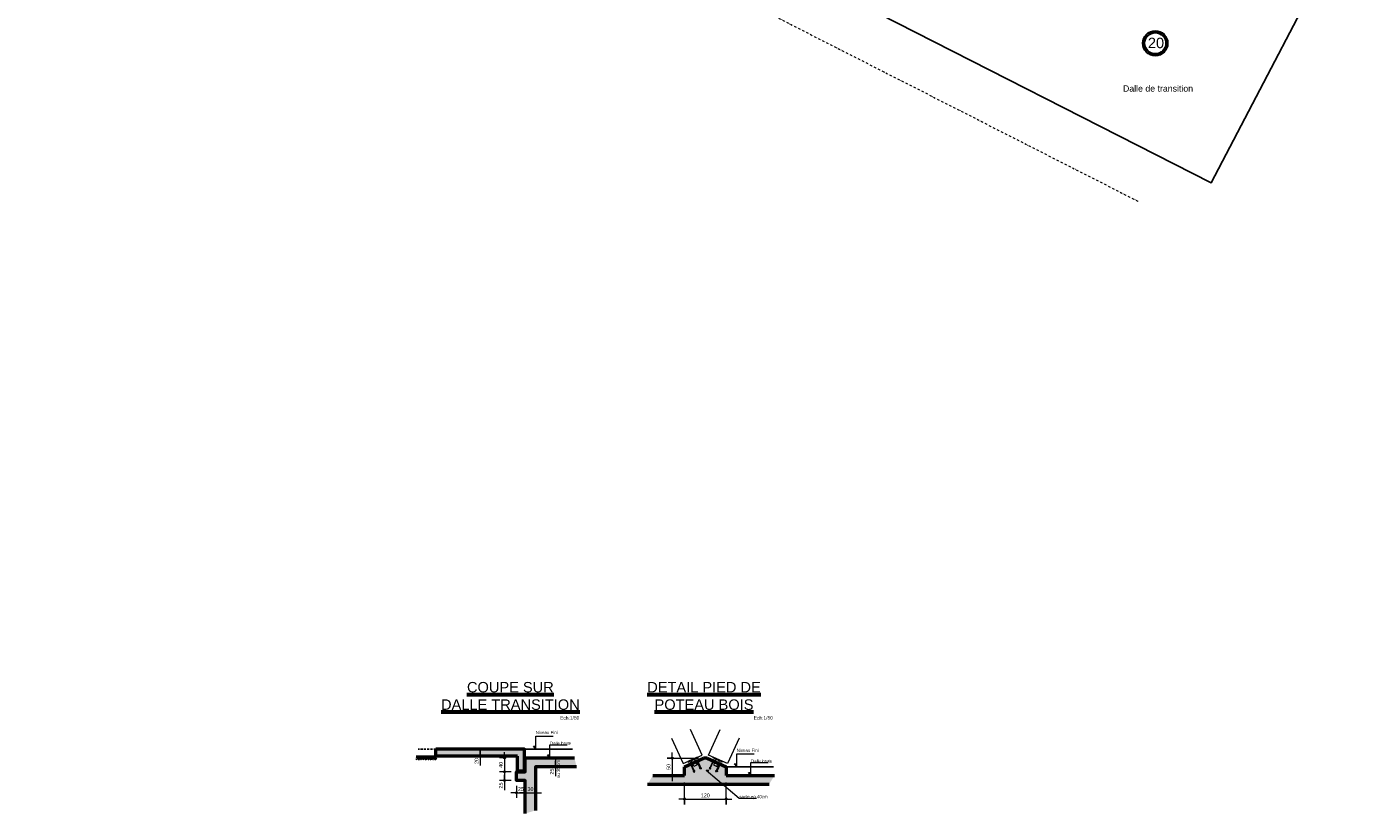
# Model space of a CAD drawing. Header units: millimetres. Extents: x -6159 to 201309, y -25780 to 10326.
# Tile 22 of 128: x 22926 to 26737, y -15201 to -12942. Entities that reach past the tile are written whole.
import ezdxf

# ---------------------------------------------------------------- set-up
doc = ezdxf.new("R2010")
doc.units = ezdxf.units.MM
doc.header["$PDMODE"] = 34
doc.header["$PDSIZE"] = 5
doc.linetypes.add('Caché', pattern=[9.525, 6.35, -3.175])
doc.linetypes.add('TIRETPT2', pattern=[12.7, 6.35, -3.175, 0, -3.175])
doc.layers.get('DEFPOINTS').update_dxf_attribs({"color": 251})
for name, color, linetype, lineweight in [('A-Kube-Cotations', 7, 'Continuous', 9), ('A-Kube-Textes', 3, 'Continuous', 30), ('K_3_D - Lmite de propriéte', 44, 'TIRETPT2', 18), ('K_5_D- Dalle', 6, 'Continuous', 25), ('S-Kube-Stucture coupée', 1, 'Continuous', 50)]:
    doc.layers.add(name, color=color, linetype=linetype, lineweight=lineweight)
doc.layers.add('C-Kube-trait gris', color=8, linetype='Continuous')
doc.layers.add('S-Kube-Pochage coupé', color=252, linetype='Continuous', transparency=0.5)
doc.styles.add('Arial', font='arial.ttf')
doc.dimstyles.new('50e', dxfattribs={"dimscale": 5, "dimtxt": 2.2, "dimasz": 0.15, "dimexe": 3, "dimexo": 3, "dimgap": 1, "dimtad": 1, "dimrnd": 0.5, "dimzin": 12, "dimdsep": 46, "dimtxsty": 'Arial', "dimblk1": 'ROND30', "dimblk2": 'ROND30', "dimsah": 1, "dimcen": 1.5, "dimclrd": 256, "dimclre": 256, "dimclrt": 256, "dimadec": 3, "dimazin": 3, "dimtfac": 1, "dimtmove": 0, "dimatfit": 0, "dimldrblk": 'ROND30', "dimfxl": 1, "dimtolj": 1, "dimtzin": 4, "dimlwd": -1, "dimlwe": -1, "dimarcsym": 0})

# ---------------------------------------------------------------- blocks, each defined once
blk = doc.blocks.new('ROND30')
blk.add_line((0, 0), (21.6, 0))
for radius in [3.28, 2.67, 2.07, 1.62, 1.02, 0.412]:
    blk.add_circle((0, 0), radius)
blk = doc.blocks.new('*D86')
at = {"layer": 'A-Kube-Cotations', "transparency": 16777216}
for p, q in [((24303.8, -15041.5), (24283.8, -15041.5)), ((24298.8, -15042.2), (24298.8, -15080.7)), ((24303.8, -15081.5), (24283.8, -15081.5))]:
    blk.add_line(p, q, dxfattribs=at)
at = {"layer": 'DEFPOINTS', "color": 0, "transparency": 16777216}
for p in [(24367.5, -15041.5), (24298.8, -15081.5), (24367.5, -15081.5)]:
    blk.add_point(p, dxfattribs=at)
at = {"layer": 'A-Kube-Cotations', "transparency": 16777216, "xscale": 0.75, "yscale": 0.75, "zscale": 0.75}
for p, rotation in [((24298.8, -15041.5), 90), ((24298.8, -15081.5), 270)]:
    blk.add_blockref('ROND30', p, dxfattribs=dict(at, rotation=rotation))
at = {"layer": 'A-Kube-Cotations', "transparency": 16777216, "insert": (24288.2, -15061.5), "char_height": 11, "attachment_point": 5, "rotation": 90, "style": 'Arial'}
blk.add_mtext('\\A1;40', dxfattribs=at)
blk = doc.blocks.new('*D87')
at = {"layer": 'A-Kube-Cotations', "transparency": 16777216}
for p, q in [((24228.9, -15015.7), (24228.9, -15015)), ((24228.9, -15016.5), (24228.9, -15036.5)), ((24228.9, -15037.2), (24228.9, -15063.9))]:
    blk.add_line(p, q, dxfattribs=at)
at = {"layer": 'DEFPOINTS', "color": 0, "transparency": 16777216}
for p in [(24228.9, -15016.5), (24228.9, -15036.5), (24228.9, -15036.5)]:
    blk.add_point(p, dxfattribs=at)
at = {"layer": 'A-Kube-Cotations', "transparency": 16777216, "xscale": 0.75, "yscale": 0.75, "zscale": 0.75}
for p, rotation in [((24228.9, -15016.5), 270), ((24228.9, -15036.5), 90)]:
    blk.add_blockref('ROND30', p, dxfattribs=dict(at, rotation=rotation))
at = {"layer": 'A-Kube-Cotations', "transparency": 16777216, "insert": (24218.3, -15050.9), "char_height": 11, "attachment_point": 5, "rotation": 90, "style": 'Arial'}
blk.add_mtext('\\A1;20', dxfattribs=at)
blk = doc.blocks.new('*D88')
at = {"layer": 'A-Kube-Cotations', "transparency": 16777216}
blk.add_line((24358.9, -15141.8), (24387.4, -15141.8), dxfattribs=at)
at = {"layer": 'DEFPOINTS', "color": 0, "transparency": 16777216}
for p in [(24358.2, -15141.8), (24388.2, -15141.8), (24388.2, -15141.8)]:
    blk.add_point(p, dxfattribs=at)
at = {"layer": 'A-Kube-Cotations', "transparency": 16777216, "xscale": 0.75, "yscale": 0.75, "zscale": 0.75, "rotation": 180}
blk.add_blockref('ROND30', (24358.2, -15141.8), dxfattribs=at)
at = {"layer": 'A-Kube-Cotations', "transparency": 16777216, "xscale": 0.75, "yscale": 0.75, "zscale": 0.75}
blk.add_blockref('ROND30', (24388.2, -15141.8), dxfattribs=at)
at = {"layer": 'A-Kube-Cotations', "transparency": 16777216, "insert": (24373.2, -15131.2), "char_height": 11, "attachment_point": 5, "style": 'Arial'}
blk.add_mtext('\\A1;30', dxfattribs=at)
blk = doc.blocks.new('*D89')
at = {"layer": 'A-Kube-Cotations', "transparency": 16777216}
for p, q in [((24445.4, -15040.7), (24445.4, -15040)), ((24445.4, -15041.5), (24460.4, -15041.5)), ((24445.4, -15041.5), (24445.4, -15066.5)), ((24445.4, -15066.5), (24460.4, -15066.5)), ((24445.4, -15067.2), (24445.4, -15094))]:
    blk.add_line(p, q, dxfattribs=at)
at = {"layer": 'DEFPOINTS', "color": 0, "transparency": 16777216}
for p in [(24442.1, -15041.5), (24442.1, -15066.5), (24445.4, -15066.5)]:
    blk.add_point(p, dxfattribs=at)
at = {"layer": 'A-Kube-Cotations', "transparency": 16777216, "xscale": 0.75, "yscale": 0.75, "zscale": 0.75}
for p, rotation in [((24445.4, -15041.5), 270), ((24445.4, -15066.5), 90)]:
    blk.add_blockref('ROND30', p, dxfattribs=dict(at, rotation=rotation))
at = {"layer": 'A-Kube-Cotations', "transparency": 16777216, "insert": (24434.7, -15081), "char_height": 11, "attachment_point": 5, "rotation": 90, "style": 'Arial'}
blk.add_mtext('\\A1;25', dxfattribs=at)
blk = doc.blocks.new('*D90')
at = {"layer": 'A-Kube-Cotations', "transparency": 16777216}
for p, q in [((24333.2, -15121.5), (24333.2, -15156.8)), ((24358.2, -15121.5), (24358.2, -15156.8)), ((24333.9, -15141.8), (24357.4, -15141.8))]:
    blk.add_line(p, q, dxfattribs=at)
at = {"layer": 'DEFPOINTS', "color": 0, "transparency": 16777216}
for p in [(24333.2, -15106.5), (24358.2, -15106.5), (24358.2, -15141.8)]:
    blk.add_point(p, dxfattribs=at)
at = {"layer": 'A-Kube-Cotations', "transparency": 16777216, "xscale": 0.75, "yscale": 0.75, "zscale": 0.75, "rotation": 180}
blk.add_blockref('ROND30', (24333.2, -15141.8), dxfattribs=at)
at = {"layer": 'A-Kube-Cotations', "transparency": 16777216, "xscale": 0.75, "yscale": 0.75, "zscale": 0.75}
blk.add_blockref('ROND30', (24358.2, -15141.8), dxfattribs=at)
at = {"layer": 'A-Kube-Cotations', "transparency": 16777216, "insert": (24345.7, -15131.2), "char_height": 11, "attachment_point": 5, "style": 'Arial'}
blk.add_mtext('\\A1;25', dxfattribs=at)
blk = doc.blocks.new('*D91')
at = {"layer": 'A-Kube-Cotations', "transparency": 16777216}
for p, q in [((24318.2, -15081.5), (24283.8, -15081.5)), ((24298.8, -15080.7), (24298.8, -15080)), ((24298.8, -15081.5), (24298.8, -15106.5)), ((24318.2, -15106.5), (24283.8, -15106.5)), ((24298.8, -15107.2), (24298.8, -15134))]:
    blk.add_line(p, q, dxfattribs=at)
at = {"layer": 'DEFPOINTS', "color": 0, "transparency": 16777216}
for p in [(24333.2, -15081.5), (24298.8, -15106.5), (24333.2, -15106.5)]:
    blk.add_point(p, dxfattribs=at)
at = {"layer": 'A-Kube-Cotations', "transparency": 16777216, "xscale": 0.75, "yscale": 0.75, "zscale": 0.75}
for p, rotation in [((24298.8, -15081.5), 270), ((24298.8, -15106.5), 90)]:
    blk.add_blockref('ROND30', p, dxfattribs=dict(at, rotation=rotation))
at = {"layer": 'A-Kube-Cotations', "transparency": 16777216, "insert": (24288.2, -15121), "char_height": 11, "attachment_point": 5, "rotation": 90, "style": 'Arial'}
blk.add_mtext('\\A1;25', dxfattribs=at)
blk = doc.blocks.new('*D245')
at = {"layer": 'A-Kube-Cotations', "transparency": 16777216}
for p, q in [((24815.3, -15155.1), (24815.3, -15175.1)), ((24816.1, -15160.1), (24934.6, -15160.1)), ((24935.3, -15155.1), (24935.3, -15175.1))]:
    blk.add_line(p, q, dxfattribs=at)
at = {"layer": 'DEFPOINTS', "color": 0, "transparency": 16777216}
for p in [(24815.3, -15092.5), (24935.3, -15092.5), (24935.3, -15160.1)]:
    blk.add_point(p, dxfattribs=at)
at = {"layer": 'A-Kube-Cotations', "transparency": 16777216, "xscale": 0.75, "yscale": 0.75, "zscale": 0.75, "rotation": 180}
blk.add_blockref('ROND30', (24815.3, -15160.1), dxfattribs=at)
at = {"layer": 'A-Kube-Cotations', "transparency": 16777216, "xscale": 0.75, "yscale": 0.75, "zscale": 0.75}
blk.add_blockref('ROND30', (24935.3, -15160.1), dxfattribs=at)
at = {"layer": 'A-Kube-Cotations', "transparency": 16777216, "insert": (24875.3, -15149.5), "char_height": 11, "attachment_point": 5, "style": 'Arial'}
blk.add_mtext('\\A1;120', dxfattribs=at)
blk = doc.blocks.new('*D246')
at = {"layer": 'A-Kube-Cotations', "transparency": 16777216}
for p, q in [((24785.3, -15042.5), (24765.3, -15042.5)), ((24780.3, -15043.2), (24780.3, -15091.7)), ((24785.3, -15092.5), (24765.3, -15092.5))]:
    blk.add_line(p, q, dxfattribs=at)
at = {"layer": 'DEFPOINTS', "color": 0, "transparency": 16777216}
for p in [(24880.3, -15042.5), (24780.3, -15092.5), (24935.3, -15092.5)]:
    blk.add_point(p, dxfattribs=at)
at = {"layer": 'A-Kube-Cotations', "transparency": 16777216, "xscale": 0.75, "yscale": 0.75, "zscale": 0.75}
for p, rotation in [((24780.3, -15042.5), 90), ((24780.3, -15092.5), 270)]:
    blk.add_blockref('ROND30', p, dxfattribs=dict(at, rotation=rotation))
at = {"layer": 'A-Kube-Cotations', "transparency": 16777216, "insert": (24769.7, -15067.5), "char_height": 11, "attachment_point": 5, "rotation": 90, "style": 'Arial'}
blk.add_mtext('\\A1;50', dxfattribs=at)

msp = doc.modelspace()

# ---------------------------------------------------------------- hatches: boundary and pattern name
at = {"layer": 'C-Kube-trait gris'}
h = msp.add_hatch(dxfattribs=at)
h.set_pattern_fill('SOIL', color=256, scale=25, pattern_type=2)
h.set_pattern_definition([(45, (0, 12.5), (0, 15), [10.606602, -10.606602]), (45, (2.5, 10), (0, 15), [10.606602, -10.606602]), (45, (5, 7.5), (0, 15), [10.606602, -10.606602]), (315, (7.5, 7.5), (15, -4e-15), [10.606602, -10.606602]), (315, (10, 10), (15, -4e-15), [10.606602, -10.606602]), (315, (12.5, 12.5), (15, -4e-15), [10.606602, -10.606602])])
h.paths.add_polyline_path([(24104.714, -15036.486), (24044.85, -15036.486), (24044.85, -15047.727), (24104.714, -15047.727)])
at = {"layer": 'S-Kube-Pochage coupé'}
h = msp.add_hatch(color=256, dxfattribs=at)
h.dxf.hatch_style = 1
h.paths.add_polyline_path([(24356.18, -15016.486), (24101.68, -15016.486), (24101.68, -15036.486), (24104.714, -15036.486), (24336.18, -15036.486), (24336.18, -15079.486), (24356.18, -15079.486)])
h = msp.add_hatch(color=256, dxfattribs=at)
h.dxf.hatch_style = 1
h.paths.add_polyline_path([(24388.18, -15066.486), (24505.292, -15066.486), (24499.412, -15041.486), (24358.18, -15041.486), (24358.18, -15081.486), (24333.18, -15081.486), (24333.18, -15106.486), (24358.18, -15106.486), (24358.18, -15201.202), (24388.18, -15192.54)])
h.paths.add_polyline_path([(24361.929, -15142.581), (24384.522, -15142.581), (24384.522, -15119.914), (24361.929, -15119.914)], flags=24)
h = msp.add_hatch(color=256, dxfattribs=at)
h.dxf.hatch_style = 1
h.paths.add_polyline_path([(24935.34, -15067.458), (24880.34, -15042.458), (24870.34, -15042.458), (24815.34, -15067.458), (24815.34, -15092.458), (24724.679, -15092.458), (24709.436, -15117.458), (25058.571, -15117.458), (25073.814, -15092.458), (24935.34, -15092.458)])

# ---------------------------------------------------------------- linework, layer by layer
at = {"layer": 'A-Kube-Cotations'}
for p, q in [((24765.333, -15042.458), (24856.171, -15042.458)), ((24882.646, -15082.198), (24885.019, -15076.658)), ((24815.34, -15175.147), (24815.34, -15112.443)), ((24935.34, -15175.147), (24935.34, -15112.443))]:
    msp.add_line(p, q, dxfattribs=at)
for points in [[(24778.287, -14985.44), (24811.391, -15058.269), (24866.013, -15033.441), (24832.909, -14960.611)], [(24972.393, -14985.44), (24939.289, -15058.269), (24884.667, -15033.441), (24917.771, -14960.611)], [(24388.521, -15016.486), (24381.482, -15008.136), (24388.521, -15008.136)], [(24388.521, -15016.486), (24388.521, -14979.436), (24438.547, -14979.436)], [(24428.796, -15041.486), (24428.796, -15004.436), (24478.823, -15004.436)], [(24428.796, -15041.486), (24421.758, -15033.136), (24428.796, -15033.136)], [(24965.681, -15067.458), (24965.681, -15030.409), (25015.707, -15030.409)], [(24877.98, -15076.658), (24972.783, -15157.761), (25022.809, -15157.761)], [(24882.646, -15082.198), (24877.98, -15076.658), (24885.019, -15076.658)], [(24965.681, -15067.458), (24958.642, -15059.109), (24965.681, -15059.109)], [(25005.956, -15092.458), (24998.917, -15084.109), (25005.956, -15084.109)], [(25005.956, -15092.458), (25005.956, -15055.409), (25055.982, -15055.409)]]:
    msp.add_lwpolyline(points, dxfattribs=at)
for points in [[(24825.874, -15053.883), (24853.185, -15041.468), (24852.358, -15039.648), (24825.047, -15052.062)], [(24830.012, -15062.986), (24857.323, -15050.572), (24856.496, -15048.751), (24829.185, -15061.165)], [(24838.288, -15057.027), (24847.392, -15052.889), (24844.082, -15045.606), (24834.978, -15049.745)], [(24854.535, -15049.643), (24849.983, -15051.712), (24849.569, -15050.801), (24854.121, -15048.732)], [(24863.775, -15073.597), (24861.955, -15074.425), (24849.783, -15047.648), (24851.604, -15046.82)], [(24886.905, -15073.597), (24888.726, -15074.425), (24900.897, -15047.648), (24899.076, -15046.82)], [(24920.668, -15062.986), (24893.357, -15050.572), (24894.185, -15048.751), (24921.496, -15061.165)], [(24896.146, -15049.643), (24900.697, -15051.712), (24901.111, -15050.801), (24896.559, -15048.732)], [(24924.806, -15053.883), (24897.495, -15041.468), (24898.323, -15039.648), (24925.634, -15052.062)], [(24912.392, -15057.027), (24903.288, -15052.889), (24906.599, -15045.606), (24915.702, -15049.745)], [(24831.146, -15060.274), (24835.697, -15058.205), (24835.284, -15057.295), (24830.732, -15059.364)], [(24843.117, -15082.987), (24844.938, -15082.16), (24832.767, -15055.383), (24830.946, -15056.21)], [(24839.116, -15058.848), (24848.22, -15054.71), (24851.53, -15061.993), (24842.426, -15066.131)], [(24840.725, -15081.349), (24845.277, -15079.28), (24844.863, -15078.37), (24840.311, -15080.439)], [(24864.114, -15070.718), (24859.562, -15072.787), (24859.149, -15071.877), (24863.701, -15069.808)], [(24886.566, -15070.718), (24891.118, -15072.787), (24891.532, -15071.877), (24886.98, -15069.808)], [(24911.564, -15058.848), (24902.461, -15054.71), (24899.15, -15061.993), (24908.254, -15066.131)], [(24909.955, -15081.349), (24905.403, -15079.28), (24905.817, -15078.37), (24910.369, -15080.439)], [(24907.563, -15082.987), (24905.742, -15082.16), (24917.913, -15055.383), (24919.734, -15056.21)], [(24919.535, -15060.274), (24914.983, -15058.205), (24915.397, -15057.295), (24919.948, -15059.364)]]:
    msp.add_lwpolyline(points, close=True, dxfattribs=at)
at = {"layer": 'A-Kube-Textes'}
for radius in [35.642, 30.642]:
    msp.add_circle((26167.487, -12990.321), radius, dxfattribs=at)
at = {"layer": 'C-Kube-trait gris'}
for points in [[(24101.68, -15036.486), (24044.85, -15036.486)], [(24358.18, -15041.486), (24358.18, -15016.486), (24493.533, -15016.486)], [(24935.34, -15092.458), (24935.34, -15067.458), (25070.693, -15067.458)]]:
    msp.add_lwpolyline(points, dxfattribs=at)
at = {"layer": 'C-Kube-trait gris', "linetype": 'Caché'}
msp.add_lwpolyline([(24101.68, -15016.486), (24050.929, -15016.486)], dxfattribs=at)
at = {"layer": 'K_3_D - Lmite de propriéte', "linetype": 'TIRETPT2'}
msp.add_lwpolyline([(20157.232, -10410.093), (26120.526, -13445.006)], dxfattribs=at)
at = {"layer": 'K_5_D- Dalle'}
msp.add_lwpolyline([(25977.883, -12609.094), (26736.825, -12609.094), (26327.982, -13391.329), (25319.87, -12878.439)], dxfattribs=at)
at = {"layer": 'S-Kube-Stucture coupée'}
for p, q in [((24815.34, -15067.458), (24870.34, -15042.458)), ((24880.34, -15042.458), (24870.34, -15042.458)), ((24880.34, -15042.458), (24935.34, -15067.458)), ((24815.34, -15092.458), (24815.34, -15067.458)), ((24935.34, -15067.458), (24935.34, -15092.458)), ((24709.436, -15117.458), (25058.571, -15117.458)), ((24724.679, -15092.458), (24815.34, -15092.458)), ((24935.34, -15092.458), (25073.814, -15092.458))]:
    msp.add_line(p, q, dxfattribs=at)
for points in [[(24356.18, -15079.486), (24356.18, -15016.486), (24101.68, -15016.486)], [(24101.68, -15036.486), (24101.68, -15016.486)], [(24336.18, -15036.486), (24101.68, -15036.486)], [(24358.18, -15201.202), (24358.18, -15106.486), (24333.18, -15106.486), (24333.18, -15081.486), (24358.18, -15081.486), (24358.18, -15041.486), (24499.412, -15041.486)], [(24336.18, -15079.486), (24336.18, -15036.486)], [(24356.18, -15079.486), (24336.18, -15079.486)], [(24388.18, -15192.54), (24388.18, -15066.486), (24505.292, -15066.486)]]:
    msp.add_lwpolyline(points, dxfattribs=at)

# ---------------------------------------------------------------- texts
at = {"layer": 'A-Kube-Cotations', "char_height": 9, "attachment_point": 1, "style": 'Arial'}
for s, insert in [('Niveau Fini', (24388.405, -14964.45)), ('Dalle brute', (24429.274, -14995.231)), ('Niveau Fini', (24965.564, -15015.423)), ('Dalle brute', (25006.433, -15046.204)), ('socle ep 40cm', (24973.26, -15148.557))]:
    msp.add_mtext_dynamic_manual_height_columns(s, width=124.70874, gutter_width=75, heights=[33.722], dxfattribs=dict(at, insert=insert))
at = {"layer": 'A-Kube-Cotations', "insert": (24448.916, -15099.484), "char_height": 9, "attachment_point": 1, "rotation": 90, "style": 'Arial'}
msp.add_mtext_dynamic_manual_height_columns('ou 30 cm', width=124.70874, gutter_width=75, heights=[33.722], dxfattribs=at)
at = {"layer": 'A-Kube-Textes', "attachment_point": 1, "style": 'Arial'}
for s, width, insert, char_height in [('20', 54.94836, (26146.366, -12974.31), 30), ('Ech:1/50', 287.64426, (24458.323, -14921.764), 10), ('Ech:1/50', 287.64426, (25014.463, -14921.764), 10)]:
    msp.add_mtext_dynamic_manual_height_columns(s, width=width, gutter_width=75, heights=[0], dxfattribs=dict(at, insert=insert, char_height=char_height))
at = {"layer": 'A-Kube-Textes', "insert": (26074.928, -13120.249), "char_height": 18, "attachment_point": 4, "style": 'Arial'}
msp.add_mtext('Dalle de transition', dxfattribs=at)
at = {"layer": 'A-Kube-Textes', "lineweight": 60, "char_height": 30, "width": 1075.81156, "attachment_point": 5, "style": 'Arial'}
for s, insert in [('{\\LCOUPE SUR \\PDALLE TRANSITION}', (24315.458, -14863.997)), ('{\\LDETAIL PIED DE \\PPOTEAU BOIS}', (24871.598, -14863.997))]:
    msp.add_mtext(s, dxfattribs=dict(at, insert=insert))

# ---------------------------------------------------------------- dimensions: what is measured, and where the dimension line sits
at = {"layer": 'A-Kube-Cotations'}
for base, p1, p2, picture, middle in [((24228.93, -15036.486), (24228.93, -15016.486), (24228.93, -15036.486), '*D87', (24218.314, -15050.939)), ((24298.788, -15106.486), (24333.18, -15081.486), (24333.18, -15106.486), '*D91', (24288.172, -15120.999))]:
    dim = msp.add_linear_dim(base=base, p1=p1, p2=p2, angle=90, dimstyle='50e', dxfattribs=at)
    dim.commit()
    dim.dimension.update_dxf_attribs({"geometry": picture, "text_midpoint": middle})
dim = msp.add_linear_dim(base=(24298.832, -15081.486), p1=(24367.48, -15041.486), p2=(24367.48, -15081.486), angle=90, dimstyle='50e', override={"dimfxlon": 1}, dxfattribs=at)
dim.commit()
dim.dimension.update_dxf_attribs({"geometry": '*D86', "text_midpoint": (24298.832, -15061.486), "dimtype": 160})
for base, p1, p2, picture, middle in [((24445.355, -15066.486), (24442.149, -15041.486), (24442.149, -15066.486), '*D89', (24434.738, -15080.999)), ((24780.333, -15092.458), (24880.34, -15042.458), (24935.34, -15092.458), '*D246', (24769.717, -15067.458))]:
    dim = msp.add_linear_dim(base=base, p1=p1, p2=p2, angle=90, dimstyle='50e', override={"dimfxlon": 1}, dxfattribs=at)
    dim.commit()
    dim.dimension.update_dxf_attribs({"geometry": picture, "text_midpoint": middle})
dim = msp.add_linear_dim(base=(24358.18, -15141.793), p1=(24333.18, -15106.486), p2=(24358.18, -15106.486), dimstyle='50e', dxfattribs=at)
dim.commit()
dim.dimension.update_dxf_attribs({"geometry": '*D90', "text_midpoint": (24345.68, -15141.793), "dimtype": 160})
dim = msp.add_linear_dim(base=(24388.18, -15141.793), p1=(24358.18, -15141.793), p2=(24388.18, -15141.793), dimstyle='50e', dxfattribs=at)
dim.commit()
dim.dimension.update_dxf_attribs({"geometry": '*D88', "text_midpoint": (24373.18, -15131.172)})
dim = msp.add_linear_dim(base=(24935.34, -15160.147), p1=(24815.34, -15092.458), p2=(24935.34, -15092.458), dimstyle='50e', override={"dimfxlon": 1}, dxfattribs=at)
dim.commit()
dim.dimension.update_dxf_attribs({"geometry": '*D245', "text_midpoint": (24875.34, -15149.531)})

doc.saveas('drawing.dxf')
